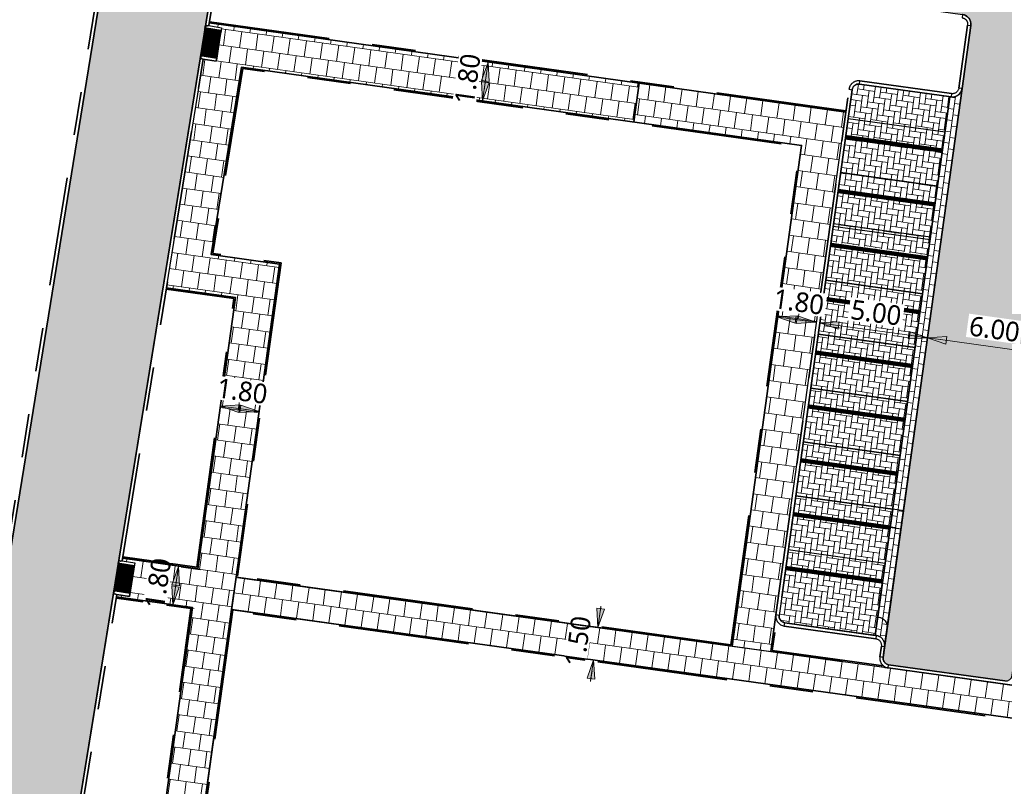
# Model space of a CAD drawing. Header units: metres. Extents: x 253823 to 255319, y 593130 to 593771.
# Tile 24 of 37: x 254003 to 254049, y 593437 to 593473. Entities that reach past the tile are written whole.
import ezdxf

# ---------------------------------------------------------------- set-up
doc = ezdxf.new("R2010")
doc.units = ezdxf.units.M
for name, pattern in [('DASHED2', [0.375, 0.25, -0.125]), ('VH-OPSLUITBAND_60X200', [12, 6, -2, 2, -2]), ('VH-TROTTOIRBAND_130-150', [15, 5, -2, 2, -2, 2, -2]), ('XX-HIDDEN', [4, 2, -2])]:
    doc.linetypes.add(name, pattern=pattern)
doc.layers.add('HULPLIJN ARCERING', color=6, linetype='Continuous', plot=False)
for name, color, linetype, lineweight in [('N-WE-VH-GOOT_BSS-G', 170, 'Continuous', 35), ('N-WE-VH-KANTOPSLUITING_OPSLUITBAND_60X200-G', 150, 'VH-OPSLUITBAND_60X200', 35), ('N-WE-VH-KANTOPSLUITING_TROTTOIRBAND_130 150-G', 210, 'VH-TROTTOIRBAND_130-150', 35), ('N-WE-VH-KANTOPSLUITING_TROTTOIRBAND_130 150_BOCHT_450-G', 210, 'VH-TROTTOIRBAND_130-150', 25), ('N-WE-VH-KANTOPSLUITING_TROTTOIRBAND_130 150X250-S', 210, 'Continuous', 25), ('N-WE-VH-KANTVERHARDING-G', 2, 'Continuous', 35), ('N-WE-VH-MATERIAALGRENS-G', 7, 'XX-HIDDEN', 18), ('N-WE-VH-VERHARDING_BETONSTRAATSTEEN-MOLGOOT-GRIJS-A', 252, 'Continuous', 18), ('N-WE-VH-VERHARDING_TEGEL-45MM DIK-A', 252, 'Continuous', 18), ('N-WE-VW-SCHEIDINGSLIJN_PARKEERVAK_GRIJS BSS KF-G', 253, 'DASHED2', 35), ('N01-WE-VH-VERHARDING_BETONSTRAATSTEEN-TILROOD-KEPER-A', 252, 'Continuous', 18), ('X-XX-AL-M', 7, 'Continuous', 18)]:
    doc.layers.add(name, color=color, linetype=linetype, lineweight=lineweight)
for name, color, linetype, lineweight, true_color in [('N-WE-VH-VERHARDING_BETONSTRAATSTEEN_KF_GRIJS-A', 7, 'Continuous', 5, 0xffffff), ('N01-WE-VH-VERHARDING_BETONSTRAATSTEEN-ROODZWART NUANCE-KEPER-A', 7, 'Continuous', 18, 0xc63527), ('N01-WE-VH-VERHARDING_BSS-ROODZWART NUANCE PVAK-ELLEBOOG-A', 7, 'Continuous', 18, 0xc63527)]:
    doc.layers.add(name, color=color, linetype=linetype, lineweight=lineweight, true_color=true_color)
doc.styles.add('Roelofs', font='segoeui.ttf', dxfattribs={"height": 1.8})
doc.dimstyles.new('Roelofs Standaard', dxfattribs={"dimtxt": 1.8, "dimasz": 1, "dimexe": 2, "dimexo": 2, "dimgap": 0.7, "dimtad": 1, "dimlfac": -1, "dimzin": 0, "dimdsep": 46, "dimtxsty": 'Roelofs', "dimblk": 'Pijl', "dimcen": 0, "dimdle": 2, "dimclrd": 256, "dimclre": 253, "dimclrt": 256, "dimazin": 0, "dimtfac": 1, "dimtofl": 0, "dimtmove": 0, "dimatfit": 3, "dimldrblk": 'Pijl', "dimfxl": 1, "dimtolj": 1, "dimtzin": 0, "dimlwd": 18, "dimlwe": 18, "dimarcsym": 0})
pattern_1 = [(306.99, (0, 0), (0.3676092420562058, -0.05172953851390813), [0.7875, -0.2625]), (216.9900000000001, (0.4193387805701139, 0.3158797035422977), (0.3676092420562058, -0.05172953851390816), [0.7874999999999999, -0.2625])]
pattern_2 = [(352.033667, (-0.1175095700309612, -0.8460764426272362), (0.2963469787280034, 0.2235866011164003), [0.7874999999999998, -0.2624999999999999]), (262.0336670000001, (-0.04474919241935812, -0.3261428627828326), (0.2963469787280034, 0.2235866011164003), [0.7874999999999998, -0.2624999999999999])]
pattern_3 = [(172.0891847, (254138.9392393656, 593395.7433214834), (-0.2961301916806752, -0.2238736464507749), [0.2625, -0.2625]), (262.0891847, (254138.9392393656, 593395.7433214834), (0.2600019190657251, -0.03612827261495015), [])]

# ---------------------------------------------------------------- blocks, each defined once
blk = doc.blocks.new('BSS 8cm Grijs')
at = {"layer": 'N-WE-VH-VERHARDING_BETONSTRAATSTEEN_KF_GRIJS-A', "true_color": 0xbfbfbf}
h = blk.add_hatch(color=9, dxfattribs=at)
h.dxf.hatch_style = 1
h.paths.add_polyline_path([(-0.105, 0), (0.105, 0), (0.105, 0.1049999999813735), (-0.105, 0.1049999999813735)])
at = {"layer": 'N-WE-VH-VERHARDING_BETONSTRAATSTEEN_KF_GRIJS-A', "flags": 128}
blk.add_lwpolyline([(-0.105, 0), (0.105, 0), (0.105, 0.1049999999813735), (-0.105, 0.1049999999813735)], close=True, dxfattribs=at)
blk = doc.blocks.new('SVH-INRITPERRONBAND_130 150X250_LINKS')
at = {"flags": 128}
blk.add_lwpolyline([(0, 75.00001004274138), (0, 0), (-50.00000006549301, 0, 0.9999999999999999), (-100.000000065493, 0), (-150, 0), (-750, 0), (-750, 150), (-75.00000006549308, 150, -0.4142136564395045)], format="xyb", close=True, dxfattribs=at)
blk.add_lwpolyline([(-750, 130), (-75.00000006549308, 130, -0.4142136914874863), (-20.00000006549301, 75.00001004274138), (-20.00000006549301, 0)], format="xyb", dxfattribs=at)
blk.add_lwpolyline([(-75.00000006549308, 150), (0, 150), (0, 75.00001004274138)], dxfattribs=at)
blk = doc.blocks.new('SVH-INRITPERRONBAND_130 150X250_RECHTS')
at = {"flags": 128}
blk.add_lwpolyline([(-750, -130), (-75.00000006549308, -130, 0.4142136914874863), (-20.00000006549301, -75.00001004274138), (-20.00000006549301, 0)], format="xyb", dxfattribs=at)
blk.add_lwpolyline([(0, -75.00001004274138), (0, 0), (-50.00000006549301, 0, -0.9999999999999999), (-100.000000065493, 0), (-150, 0), (-750, 0), (-750, -150), (-75.00000006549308, -150, 0.4142136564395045)], format="xyb", close=True, dxfattribs=at)
blk.add_lwpolyline([(-75.00000006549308, -150), (0, -150), (0, -75.00001004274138)], dxfattribs=at)
blk = doc.blocks.new('Inritconstructie voetpad')
at = {"layer": 'N-WE-VH-MATERIAALGRENS-G', "flags": 128}
for points in [[(0.6299985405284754, 0.7499995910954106), (-0.6301705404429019, 0.7499987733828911)], [(0.6300000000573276, -4.089031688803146e-07), (-0.6301690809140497, -1.226615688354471e-06)]]:
    blk.add_lwpolyline(points, dxfattribs=at)
at = {"layer": 'N-WE-VH-KANTOPSLUITING_TROTTOIRBAND_130 150X250-S', "rotation": 270.0001114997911}
for name, p, xscale, yscale, zscale in [('SVH-INRITPERRONBAND_130 150X250_LINKS', (-0.7800000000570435, -1.518521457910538e-06), 0.0009999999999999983, 0.0009999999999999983, 0.0009999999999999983), ('SVH-INRITPERRONBAND_130 150X250_RECHTS', (0.7800000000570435, -1.169973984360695e-07), 0.0009999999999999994, 0.0009999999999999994, 0.0009999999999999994)]:
    blk.add_blockref(name, p, dxfattribs=dict(at, xscale=xscale, yscale=yscale, zscale=zscale))
at = {"layer": 'N-WE-VH-VERHARDING_BETONSTRAATSTEEN_KF_GRIJS-A', "xscale": -1, "rotation": 0.0001115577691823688}
for p in [(-0.5250000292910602, 0.6449987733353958), (-0.4200010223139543, 0.5374991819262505), (-0.4200008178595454, 0.4299989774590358), (-0.315000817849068, 0.4299993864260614), (-0.3150000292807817, 0.6449993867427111), (-0.2100010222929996, 0.537499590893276), (-0.1050008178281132, 0.4299997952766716), (-0.105000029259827, 0.6449997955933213), (-1.022272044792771e-06, 0.5374999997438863), (0.1049991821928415, 0.4300002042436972), (0.1049999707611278, 0.6450002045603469), (0.20999897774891, 0.5375004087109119), (0.3149991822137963, 0.4299989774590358), (0.3149999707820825, 0.6449989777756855), (0.4199989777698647, 0.5374991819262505), (0.4199991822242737, 0.4299991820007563), (0.5249999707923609, 0.6449993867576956), (-0.5250000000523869, -1.022242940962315e-06), (-0.4200006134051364, 0.3224991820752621), (-0.4200004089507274, 0.2149989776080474), (-0.4200002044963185, 0.1074991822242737), (-0.3150004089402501, 0.214999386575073), (-0.3150000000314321, -6.132759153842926e-07), (-0.2100006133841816, 0.3224995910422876), (-0.2100002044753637, 0.1074995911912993), (-0.1050004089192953, 0.2149997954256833), (-0.1050000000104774, -2.044253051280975e-07), (-6.133632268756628e-07, 0.3224999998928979), (-2.044544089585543e-07, 0.1075000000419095), (0.1049995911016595, 0.2150002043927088), (0.1050000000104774, 2.045417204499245e-07), (0.2099993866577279, 0.3225004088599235), (0.2099997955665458, 0.1075004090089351), (0.3149995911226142, 0.2149989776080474), (0.3150000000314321, -1.022242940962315e-06), (0.4199993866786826, 0.3224991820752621), (0.4199995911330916, 0.2149991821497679), (0.4199997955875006, 0.1074991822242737), (0.5250000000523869, -6.132759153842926e-07)]:
    blk.add_blockref('BSS 8cm Grijs', p, dxfattribs=at)
at = {"layer": 'N-WE-VH-VERHARDING_BETONSTRAATSTEEN_KF_GRIJS-A', "rotation": 270.0001115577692}
for p in [(-0.6298644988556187, 0.5349987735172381), (0.5251355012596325, 0.5349993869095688), (-0.6298640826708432, 0.319998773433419), (-0.6298636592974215, 0.1049987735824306), (0.525135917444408, 0.3199993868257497), (0.5251363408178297, 0.1049993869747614)]:
    blk.add_blockref('BSS 8cm Grijs', p, dxfattribs=at)
blk = doc.blocks.new('Trottoirband 130-150 bocht straal 45cm')
at = {"layer": 'N-WE-VH-KANTOPSLUITING_TROTTOIRBAND_130 150_BOCHT_450-G', "flags": 128}
blk.add_lwpolyline([(0, -0.1499999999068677), (0, 0, 0.414213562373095), (-0.4500000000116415, -0.4499999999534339), (-0.2999999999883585, -0.4499999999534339, -0.414213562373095)], format="xyb", close=True, dxfattribs=at)
blk = doc.blocks.new('Pijl')
h = blk.add_hatch(color=256)
h.paths.add_polyline_path([(2.220446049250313e-16, 0), (-1.75, 0.352142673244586), (-1.749922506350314, 1.310063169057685e-14)])
h.paths.add_polyline_path([(-1.749922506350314, 1.310063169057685e-14), (-1.749845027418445, -0.3520757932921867), (0, 0)])
for p, q in [((-1.901878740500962, 1.4210854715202e-14), (0, 0)), ((0, 0), (-1.75, 0.352142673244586)), ((-1.75, 0.352142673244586), (-1.749845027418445, -0.3520757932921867)), ((0, 0), (-1.749845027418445, -0.3520757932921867))]:
    blk.add_line(p, q)
blk = doc.blocks.new('*D121')
at = {"layer": 'X-XX-AL-M', "color": 253, "lineweight": 18, "transparency": 16777216}
for p, q in [((254010.6972274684, 593447.4719405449), (254011.5588684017, 593447.3422089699)), ((254010.4292164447, 593445.6918860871), (254011.290857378, 593445.562154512))]:
    blk.add_line(p, q, dxfattribs=at)
at = {"layer": 'X-XX-AL-M', "lineweight": 18, "transparency": 16777216}
blk.add_line((254010.3764455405, 593446.2054670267), (254010.4955712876, 593446.9966670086), dxfattribs=at)
at = {"layer": 'X-XX-AL-M', "lineweight": 18, "transparency": 16777216, "xscale": 0.5, "yscale": 0.5, "zscale": 0.5}
for p, rotation in [((254010.5700139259, 593447.4910942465), 81.4376677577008), ((254010.3020029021, 593445.7110397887), 261.4376677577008)]:
    blk.add_blockref('Pijl', p, dxfattribs=dict(at, rotation=rotation))
at = {"layer": 'X-XX-AL-M', "transparency": 16777216, "insert": (254009.6272371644, 593446.7228383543), "char_height": 0.9, "attachment_point": 5, "rotation": 81.4376677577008, "style": 'Roelofs', "bg_fill": 3, "box_fill_scale": 1.1, "bg_fill_color": 256, "bg_fill_true_color": 13158600, "bg_fill_transparency": 0}
blk.add_mtext('\\A1;1.80', dxfattribs=at)
at = {"layer": 'Defpoints', "color": 0, "transparency": 16777216}
for p in [(254009.7083729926, 593447.6208258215), (254010.5700139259, 593447.4910942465), (254009.4403619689, 593445.8407713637)]:
    blk.add_point(p, dxfattribs=at)
blk = doc.blocks.new('*D122')
at = {"layer": 'X-XX-AL-M', "lineweight": 18, "transparency": 16777216}
for p, q in [((254029.9329952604, 593445.1826323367), (254030.0017798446, 593445.677878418)), ((254029.589076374, 593442.7064309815), (254029.5202917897, 593442.2111849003))]:
    blk.add_line(p, q, dxfattribs=at)
at = {"layer": 'X-XX-AL-M', "lineweight": 18, "transparency": 16777216, "xscale": 0.5, "yscale": 0.5, "zscale": 0.5}
for p, rotation in [((254029.8642106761, 593444.6873862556), 262.0927911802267), ((254029.6578609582, 593443.2016770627), 82.09279118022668)]:
    blk.add_blockref('Pijl', p, dxfattribs=dict(at, rotation=rotation))
at = {"layer": 'X-XX-AL-M', "transparency": 16777216, "insert": (254028.9509251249, 593444.0570476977), "char_height": 0.9, "attachment_point": 5, "rotation": 82.09279118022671, "style": 'Roelofs', "bg_fill": 3, "box_fill_scale": 1.1, "bg_fill_color": 256, "bg_fill_true_color": 13158600, "bg_fill_transparency": 0}
blk.add_mtext('\\A1;1.50', dxfattribs=at)
at = {"layer": 'Defpoints', "color": 0, "transparency": 16777216}
for p in [(254029.8642106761, 593444.6873862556), (254029.8642106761, 593444.6873862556), (254029.6578609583, 593443.2016770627)]:
    blk.add_point(p, dxfattribs=at)
blk = doc.blocks.new('*D124')
at = {"layer": 'X-XX-AL-M', "lineweight": 18, "transparency": 16777216}
blk.add_line((254013.7824929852, 593454.6911093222), (254012.9900990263, 593454.8011630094), dxfattribs=at)
at = {"layer": 'X-XX-AL-M', "lineweight": 18, "transparency": 16777216, "xscale": 0.5, "yscale": 0.5, "zscale": 0.5}
for p, rotation in [((254012.4948528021, 593454.8699465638), 172.0929103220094), ((254014.2777392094, 593454.6223257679), 352.0929103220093)]:
    blk.add_blockref('Pijl', p, dxfattribs=dict(at, rotation=rotation))
at = {"layer": 'X-XX-AL-M', "transparency": 16777216, "insert": (254013.4988103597, 593455.5562470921), "char_height": 0.9, "attachment_point": 5, "rotation": 352.09291032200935, "style": 'Roelofs', "bg_fill": 3, "box_fill_scale": 1.1, "bg_fill_color": 256, "bg_fill_true_color": 13158600, "bg_fill_transparency": 0}
blk.add_mtext('\\A1;1.80', dxfattribs=at)
at = {"layer": 'Defpoints', "color": 0, "transparency": 16777216}
for p in [(254012.4948528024, 593454.869946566), (254012.4948528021, 593454.8699465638), (254014.2777392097, 593454.6223257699)]:
    blk.add_point(p, dxfattribs=at)
blk = doc.blocks.new('*D126')
at = {"layer": 'Defpoints', "color": 0, "transparency": 16777216}
for p in [(254045.0189578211, 593458.0086563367), (254050.9611586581, 593457.1834096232), (254050.9611586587, 593457.1834096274)]:
    blk.add_point(p, dxfattribs=at)
at = {"layer": 'X-XX-AL-M', "lineweight": 18, "transparency": 16777216}
blk.add_line((254045.5142046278, 593457.9398769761), (254050.4659118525, 593457.2521889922), dxfattribs=at)
at = {"layer": 'X-XX-AL-M', "lineweight": 18, "transparency": 16777216, "xscale": 0.5, "yscale": 0.5, "zscale": 0.5}
for p, rotation in [((254045.0189578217, 593458.0086563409), 172.0933950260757), ((254050.9611586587, 593457.1834096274), 352.0933950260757)]:
    blk.add_blockref('Pijl', p, dxfattribs=dict(at, rotation=rotation))
at = {"layer": 'X-XX-AL-M', "transparency": 16777216, "insert": (254048.1022204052, 593458.4036582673), "char_height": 0.9, "attachment_point": 5, "rotation": 352.09339502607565, "style": 'Roelofs', "bg_fill": 3, "box_fill_scale": 1.1, "bg_fill_color": 256, "bg_fill_true_color": 13158600, "bg_fill_transparency": 0}
blk.add_mtext('\\A1;6.00', dxfattribs=at)
blk = doc.blocks.new('*D130')
at = {"layer": 'X-XX-AL-M', "lineweight": 18, "transparency": 16777216}
blk.add_line((254024.7367146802, 593470.1908869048), (254024.6258444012, 593469.3986365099), dxfattribs=at)
at = {"layer": 'X-XX-AL-M', "lineweight": 18, "transparency": 16777216, "xscale": 0.5, "yscale": 0.5, "zscale": 0.5}
for p, rotation in [((254024.806011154, 593470.6860616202), 82.03356562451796), ((254024.5565479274, 593468.9034617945), 262.033565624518)]:
    blk.add_blockref('Pijl', p, dxfattribs=dict(at, rotation=rotation))
at = {"layer": 'X-XX-AL-M', "transparency": 16777216, "insert": (254023.8712855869, 593469.9081150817), "char_height": 0.9, "attachment_point": 5, "rotation": 82.03356562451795, "style": 'Roelofs', "bg_fill": 3, "box_fill_scale": 1.1, "bg_fill_color": 256, "bg_fill_true_color": 13158600, "bg_fill_transparency": 0}
blk.add_mtext('\\A1;1.80', dxfattribs=at)
at = {"layer": 'Defpoints', "color": 0, "transparency": 16777216}
for p in [(254024.806011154, 593470.6860616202), (254024.5565479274, 593468.9034617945), (254024.5565479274, 593468.9034617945)]:
    blk.add_point(p, dxfattribs=at)
blk = doc.blocks.new('*D131')
at = {"layer": 'Defpoints', "color": 0, "transparency": 16777216}
for p in [(254040.0665150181, 593458.6966318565), (254045.0189651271, 593458.0086553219), (254045.0189651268, 593458.00865532)]:
    blk.add_point(p, dxfattribs=at)
at = {"layer": 'X-XX-AL-M', "lineweight": 18, "transparency": 16777216}
blk.add_line((254040.5617592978, 593458.6278343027), (254044.5237208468, 593458.0774528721), dxfattribs=at)
at = {"layer": 'X-XX-AL-M', "lineweight": 18, "transparency": 16777216, "xscale": 0.5, "yscale": 0.5, "zscale": 0.5}
for p, rotation in [((254040.0665150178, 593458.6966318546), 172.0912909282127), ((254045.0189651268, 593458.00865532), 352.0912909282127)]:
    blk.add_blockref('Pijl', p, dxfattribs=dict(at, rotation=rotation))
at = {"layer": 'X-XX-AL-M', "transparency": 16777216, "insert": (254042.654931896, 593459.1602647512), "char_height": 0.9, "attachment_point": 5, "rotation": 352.0912909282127, "style": 'Roelofs', "bg_fill": 3, "box_fill_scale": 1.1, "bg_fill_color": 256, "bg_fill_true_color": 13158600, "bg_fill_transparency": 0}
blk.add_mtext('\\A1;5.00', dxfattribs=at)
blk = doc.blocks.new('*D133')
at = {"layer": 'X-XX-AL-M', "lineweight": 18, "transparency": 16777216}
blk.add_line((254039.3823131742, 593458.7916285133), (254038.5898395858, 593458.9016938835), dxfattribs=at)
at = {"layer": 'X-XX-AL-M', "lineweight": 18, "transparency": 16777216, "xscale": 0.5, "yscale": 0.5, "zscale": 0.5}
for p, rotation in [((254038.0945934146, 593458.9704778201), 172.0928660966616), ((254039.8775593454, 593458.7228445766), 352.0928660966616)]:
    blk.add_blockref('Pijl', p, dxfattribs=dict(at, rotation=rotation))
at = {"layer": 'X-XX-AL-M', "transparency": 16777216, "insert": (254039.0985913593, 593459.6567720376), "char_height": 0.9, "attachment_point": 5, "rotation": 352.0928660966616, "style": 'Roelofs', "bg_fill": 3, "box_fill_scale": 1.1, "bg_fill_color": 256, "bg_fill_true_color": 13158600, "bg_fill_transparency": 0}
blk.add_mtext('\\A1;1.80', dxfattribs=at)
at = {"layer": 'Defpoints', "color": 0, "transparency": 16777216}
for p in [(254038.0945934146, 593458.9704778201), (254038.0945934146, 593458.9704778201), (254039.8775593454, 593458.7228445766)]:
    blk.add_point(p, dxfattribs=at)

msp = doc.modelspace()

# ---------------------------------------------------------------- hatches: boundary and pattern name
at = {"layer": 'N-WE-VH-VERHARDING_BETONSTRAATSTEEN-MOLGOOT-GRIJS-A'}
h = msp.add_hatch(dxfattribs=at)
h.set_pattern_fill('AVH-BSS_KEIFORMAAT_HALFST-SO', color=256, scale=5, angle=172.0891847, pattern_type=2)
h.set_pattern_definition(pattern_3)
edge = h.paths.add_edge_path()
edge.add_line((254043.7969138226, 593449.2134019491), (254043.3016720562, 593449.2822175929))
edge.add_line((254043.3016720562, 593449.2822175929), (254046.054302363, 593469.0918876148))
edge.add_line((254046.054302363, 593469.0918876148), (254046.103820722, 593469.0850068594))
edge.add_arc((254046.1657556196, 593469.5307303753), 0.4500059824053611, 262.0891985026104, 352.0876751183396)
edge.add_line((254046.6114774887, 593469.4687836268), (254043.7969138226, 593449.2134019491))
h = msp.add_hatch(dxfattribs=at)
h.set_pattern_fill('AVH-BSS_KEIFORMAAT_HALFST-SO', color=256, scale=5, angle=172.0891847, pattern_type=2)
h.set_pattern_definition(pattern_3)
edge = h.paths.add_edge_path()
edge.add_line((254043.7969138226, 593449.2134019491), (254043.3016720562, 593449.2822175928))
edge.add_line((254043.3016720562, 593449.2822175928), (254042.9575932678, 593446.8060088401))
edge.add_line((254042.9575932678, 593446.8060088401), (254042.6135144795, 593444.3298000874))
edge.add_line((254042.6135144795, 593444.3298000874), (254042.6630385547, 593444.3229185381))
edge.add_arc((254042.6011044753, 593443.8772009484), 0.4499999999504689, -7.910815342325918, 82.08919784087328, ccw=False)
edge.add_line((254043.0468220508, 593443.8152667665), (254043.7969138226, 593449.2134019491))
at = {"layer": 'N-WE-VH-VERHARDING_TEGEL-45MM DIK-A'}
h = msp.add_hatch(dxfattribs=at)
h.set_pattern_fill('AVH-TEGEL_300X300_HALFST-SO', color=149, scale=5, angle=262.033667, pattern_type=2)
h.set_pattern_definition([(262.033667, (254036.1497056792, 593444.6768087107), (0.267437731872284, -0.7947339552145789), [0.7499999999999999, -0.7499999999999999]), (352.033667, (254036.1497056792, 593444.6768087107), (0.1039433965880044, 0.7427622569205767), [])])
h.paths.add_polyline_path([(254013.2189820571, 593446.9992029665), (254015.2189800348, 593461.3993231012), (254012.0734801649, 593461.8361939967), (254013.4719942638, 593470.4546231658), (254031.5076030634, 593467.930689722), (254031.7570628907, 593469.713225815), (254011.9773227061, 593472.4813327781), (254011.9575429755, 593472.3594389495), (254012.5497963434, 593472.2633351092), (254012.5257703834, 593472.1152717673), (254012.4921338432, 593471.9079818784), (254012.4584974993, 593471.7006931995), (254012.4248611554, 593471.4934045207), (254012.3912248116, 593471.2861158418), (254012.3575868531, 593471.078827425), (254012.3239505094, 593470.8715387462), (254012.2999247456, 593470.7234766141), (254011.7076713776, 593470.8195804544), (254010.0017371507, 593460.3066555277), (254013.1884728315, 593459.8640574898), (254011.4567304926, 593447.3953960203), (254008.0018077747, 593447.8752421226), (254007.9819238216, 593447.7527044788), (254008.5573037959, 593447.6593386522), (254008.3096119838, 593446.1191264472), (254007.7374767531, 593446.2119657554), (254007.7188639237, 593446.0972615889), (254008.4861354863, 593445.9906970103), (254011.2091096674, 593445.6125094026), (254007.8974108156, 593421.7680546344), (254009.6798704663, 593421.5173611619), (254013.0126309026, 593445.5134607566)])
h = msp.add_hatch(dxfattribs=at)
h.set_pattern_fill('AVH-TEGEL_300X300_HALFST-SO', color=149, scale=5, angle=262.033667, pattern_type=2)
h.set_pattern_definition([(262.033667, (254052.3084804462, 593466.877682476), (0.267437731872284, -0.7947339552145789), [0.7499999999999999, -0.7499999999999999]), (352.033667, (254052.3084804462, 593466.877682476), (0.1039433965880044, 0.7427622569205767), [])])
h.paths.add_polyline_path([(254041.2610850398, 593468.383170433), (254031.7570628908, 593469.713225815), (254031.5076030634, 593467.930689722), (254039.2307374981, 593466.8499012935), (254036.033631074, 593443.8305299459), (254037.8151499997, 593443.5831504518)])
h = msp.add_hatch(dxfattribs=at)
h.set_pattern_fill('AVH-TEGEL_300X300_HALFST-SO', color=149, scale=5, angle=262.033667, pattern_type=2)
h.set_pattern_definition([(262.033667, (254034.4034482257, 593444.0568987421), (0.267437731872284, -0.7947339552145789), [0.7499999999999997, -0.7499999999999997]), (352.033667, (254034.4034482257, 593444.0568987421), (0.1039433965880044, 0.7427622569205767), [])])
h.paths.add_polyline_path([(254041.5845861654, 593443.0595774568), (254036.1864021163, 593443.8093169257), (254034.4034482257, 593444.0568987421), (254013.2189759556, 593446.9991590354), (254013.0127025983, 593445.51397697), (254080.3022003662, 593436.1682955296), (254080.4636264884, 593437.6595791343), (254046.9334547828, 593442.3168266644)])
at = {"layer": 'N01-WE-VH-VERHARDING_BETONSTRAATSTEEN-ROODZWART NUANCE-KEPER-A'}
h = msp.add_hatch(dxfattribs=at)
h.set_pattern_fill('AVH-BSS_KEIFORMAAT_KEPER-SO', color=256, scale=5, angle=306.99, pattern_type=2)
h.set_pattern_definition(pattern_1)
edge = h.paths.add_edge_path()
edge.add_line((254075.5605133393, 593474.8824305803), (254061.5894677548, 593476.8375622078))
edge.add_line((254061.5894677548, 593476.8375622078), (254048.3187821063, 593478.6946842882))
edge.add_line((254048.3187821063, 593478.6946842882), (254046.7080147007, 593478.920097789))
edge.add_line((254046.7080147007, 593478.920097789), (254039.1893006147, 593479.9722792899))
edge.add_line((254039.1893006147, 593479.9722792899), (254038.3993307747, 593474.327286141))
edge.add_arc((254038.6964356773, 593474.285708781), 0.299999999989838, 172.0336667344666, 262.0336667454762)
edge.add_line((254038.6548583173, 593473.9886038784), (254046.630428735, 593472.8720491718))
edge.add_arc((254046.5680626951, 593472.426391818), 0.4499999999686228, -7.854940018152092, 82.033666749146, ccw=False)
edge.add_line((254047.0138404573, 593472.3648923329), (254046.7289870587, 593470.3148600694))
edge.add_line((254046.7289870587, 593470.3148600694), (254042.978084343, 593443.3203506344))
edge.add_arc((254043.2752320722, 593443.2790804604), 0.3000000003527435, 172.0929023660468, 262.0929022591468)
edge.add_line((254043.2339618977, 593442.9819327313), (254048.5828377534, 593442.2392340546))
edge.add_arc((254048.6241079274, 593442.5363817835), 0.3000000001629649, 262.0929023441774, 352.0929023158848)
edge.add_line((254048.9212556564, 593442.4951116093), (254052.0544036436, 593465.0553358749))
edge.add_line((254052.0544036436, 593465.0553358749), (254052.3035471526, 593466.8380101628))
edge.add_line((254052.3035471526, 593466.8380101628), (254052.3298795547, 593467.0261771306))
edge.add_arc((254057.2816279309, 593466.3332211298), 5.000000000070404, 82.05634307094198, 172.033666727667, ccw=False)
edge.add_line((254057.9726240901, 593471.2852433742), (254074.7566631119, 593468.9364126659))
edge.add_line((254074.7566631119, 593468.9364126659), (254075.5605133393, 593474.8824305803))
at = {"layer": 'N01-WE-VH-VERHARDING_BETONSTRAATSTEEN-TILROOD-KEPER-A'}
h = msp.add_hatch(dxfattribs=at)
h.set_pattern_fill('AVH-BSS_KEIFORMAAT_KEPER-SO', color=251, scale=5, angle=306.99, pattern_type=2)
h.set_pattern_definition(pattern_1)
edge = h.paths.add_edge_path()
edge.add_line((254017.7075264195, 593508.7305469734), (254012.7365829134, 593509.3126488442))
edge.add_line((254012.7365829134, 593509.3126488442), (253999.217989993, 593426.0034530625))
edge.add_line((253999.217989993, 593426.0034530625), (254000.6312909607, 593425.7741165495))
edge.add_line((254000.6312909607, 593425.7741165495), (253999.6695989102, 593418.9363705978))
edge.add_line((253999.6695989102, 593418.9363705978), (254008.1163159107, 593417.7483907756))
edge.add_arc((254008.8126856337, 593422.6996602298), 4.999999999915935, 170.7829467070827, 261.99416526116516, ccw=False)
edge.add_line((254003.8772424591, 593423.5005351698), (254006.8069952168, 593441.5553244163))
edge.add_line((254006.8069952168, 593441.5553244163), (254017.7075264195, 593508.7305469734))
at = {"layer": 'N01-WE-VH-VERHARDING_BSS-ROODZWART NUANCE PVAK-ELLEBOOG-A'}
h = msp.add_hatch(dxfattribs=at)
h.set_pattern_fill('AVH-BSS_KEIFORMAAT_KEPER-SO', color=256, scale=5, angle=352.033667, pattern_type=2)
h.set_pattern_definition(pattern_2)
edge = h.paths.add_edge_path()
edge.add_line((254046.054302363, 593469.0918876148), (254041.8942655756, 593469.6699398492))
edge.add_arc((254041.8529761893, 593469.3727947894), 0.2999999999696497, 82.0891978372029, 172.1432737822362)
edge.add_line((254041.5557922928, 593469.4138037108), (254041.2530424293, 593467.2350203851))
edge.add_line((254041.2530424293, 593467.2350203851), (254045.7102235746, 593466.6156788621))
edge.add_line((254045.7102235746, 593466.6156788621), (254046.054302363, 593469.0918876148))
h = msp.add_hatch(dxfattribs=at)
h.set_pattern_fill('AVH-BSS_KEIFORMAAT_KEPER-SO', color=256, scale=5, angle=352.033667, pattern_type=2)
h.set_pattern_definition(pattern_2)
h.paths.add_polyline_path([(254045.7102235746, 593466.6156788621), (254041.2530424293, 593467.2350203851), (254040.9089642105, 593464.7588115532), (254045.3661447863, 593464.1394701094)])
h = msp.add_hatch(dxfattribs=at)
h.set_pattern_fill('AVH-BSS_KEIFORMAAT_KEPER-SO', color=256, scale=5, angle=352.033667, pattern_type=2)
h.set_pattern_definition(pattern_2)
h.paths.add_polyline_path([(254045.3661447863, 593464.1394701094), (254040.9089642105, 593464.7588115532), (254040.58416279, 593462.421330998), (254045.0413828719, 593461.8022778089)])
h = msp.add_hatch(dxfattribs=at)
h.set_pattern_fill('AVH-BSS_KEIFORMAAT_KEPER-SO', color=256, scale=5, angle=352.033667, pattern_type=2)
h.set_pattern_definition([(352.033667, (1.602884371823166, 11.53496732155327), (0.2963469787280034, 0.2235866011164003), [0.7874999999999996, -0.2624999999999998]), (262.0336670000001, (1.675644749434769, 12.05490090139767), (0.2963469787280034, 0.2235866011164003), [0.7874999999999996, -0.2624999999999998])])
h.paths.add_polyline_path([(254045.0220659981, 593461.6632613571), (254040.5648888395, 593462.2826023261), (254040.2208106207, 593459.8063934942), (254044.6779872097, 593459.1870526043)], flags=17)
h = msp.add_hatch(dxfattribs=at)
h.set_pattern_fill('AVH-BSS_KEIFORMAAT_KEPER-SO', color=256, scale=5, angle=352.033667, pattern_type=2)
h.set_pattern_definition([(352.033667, (1.258805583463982, 9.058758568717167), (0.2963469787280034, 0.2235866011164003), [0.7874999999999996, -0.2624999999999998]), (262.0336670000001, (1.331565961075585, 9.57869214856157), (0.2963469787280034, 0.2235866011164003), [0.7874999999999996, -0.2624999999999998])])
h.paths.add_polyline_path([(254044.6779872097, 593459.1870526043), (254040.2208100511, 593459.8063935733), (254039.8767318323, 593457.3301847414), (254044.3339084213, 593456.7108438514)], flags=17)
h = msp.add_hatch(dxfattribs=at)
h.set_pattern_fill('AVH-BSS_KEIFORMAAT_KEPER-SO', color=256, scale=5, angle=352.033667, pattern_type=2)
h.set_pattern_definition([(352.033667, (0.9147267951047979, 6.582549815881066), (0.2963469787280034, 0.2235866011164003), [0.7874999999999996, -0.2624999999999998]), (262.0336670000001, (0.987487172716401, 7.10248339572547), (0.2963469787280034, 0.2235866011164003), [0.7874999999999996, -0.2624999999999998])])
h.paths.add_polyline_path([(254044.3339084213, 593456.7108438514), (254039.8767312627, 593457.3301848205), (254039.5326530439, 593454.8539759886), (254043.9898296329, 593454.2346350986)], flags=17)
h = msp.add_hatch(dxfattribs=at)
h.set_pattern_fill('AVH-BSS_KEIFORMAAT_KEPER-SO', color=256, scale=5, angle=352.033667, pattern_type=2)
h.set_pattern_definition([(352.033667, (0.5706480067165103, 4.106341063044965), (0.2963469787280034, 0.2235866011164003), [0.7874999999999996, -0.2624999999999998]), (262.0336670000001, (0.6434083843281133, 4.626274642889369), (0.2963469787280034, 0.2235866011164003), [0.7874999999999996, -0.2624999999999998])])
h.paths.add_polyline_path([(254043.9898296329, 593454.2346350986), (254039.5326524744, 593454.8539760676), (254039.1885742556, 593452.3777672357), (254043.6457508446, 593451.7584263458)], flags=17)
h = msp.add_hatch(dxfattribs=at)
h.set_pattern_fill('AVH-BSS_KEIFORMAAT_KEPER-SO', color=256, scale=5, angle=352.033667, pattern_type=2)
h.set_pattern_definition([(352.033667, (0.2265692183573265, 1.630132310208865), (0.2963469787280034, 0.2235866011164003), [0.7874999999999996, -0.2624999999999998]), (262.0336670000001, (0.2993295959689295, 2.150065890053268), (0.2963469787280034, 0.2235866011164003), [0.7874999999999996, -0.2624999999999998])])
h.paths.add_polyline_path([(254043.6457508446, 593451.7584263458), (254039.188573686, 593452.3777673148), (254038.8444954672, 593449.9015584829), (254043.3016720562, 593449.2822175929)], flags=17)
h = msp.add_hatch(dxfattribs=at)
h.set_pattern_fill('AVH-BSS_KEIFORMAAT_KEPER-SO', color=256, scale=5, angle=352.033667, pattern_type=2)
h.set_pattern_definition(pattern_2)
h.paths.add_polyline_path([(254043.3016720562, 593449.2822175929), (254038.8444948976, 593449.901558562), (254038.5004166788, 593447.4253497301), (254042.9575932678, 593446.8060088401)])
h = msp.add_hatch(dxfattribs=at)
h.set_pattern_fill('AVH-BSS_KEIFORMAAT_KEPER-SO', color=256, scale=5, angle=352.033667, pattern_type=2)
h.set_pattern_definition(pattern_2)
edge = h.paths.add_edge_path()
edge.add_line((254042.6135144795, 593444.3298000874), (254042.9575932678, 593446.8060088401))
edge.add_line((254042.9575932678, 593446.8060088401), (254038.5004166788, 593447.4253497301))
edge.add_line((254038.5004166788, 593447.4253497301), (254038.197625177, 593445.2462667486))
edge.add_arc((254038.4947510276, 593445.2049800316), 0.2999806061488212, 172.0891978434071, 262.0873219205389)
edge.add_line((254038.4534545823, 593444.907855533), (254042.6135144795, 593444.3298000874))

# ---------------------------------------------------------------- linework, layer by layer
at = {"layer": 'HULPLIJN ARCERING', "flags": 128}
for points in [[(254017.7075264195, 593508.7305469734), (254012.7365829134, 593509.3126488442), (253999.217989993, 593426.0034530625), (254000.6312909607, 593425.7741165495), (253999.6695989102, 593418.9363705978), (254008.1163159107, 593417.7483907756, -0.4204188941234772), (254003.8772424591, 593423.5005351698), (254006.8069952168, 593441.5553244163)], [(254075.5605133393, 593474.8824305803), (254061.5894677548, 593476.8375622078), (254048.3187821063, 593478.6946842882), (254046.7080147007, 593478.920097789), (254039.1893006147, 593479.9722792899), (254038.3993307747, 593474.327286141, 0.4142135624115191), (254038.6548583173, 593473.9886038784), (254046.630428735, 593472.8720491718, -0.4136442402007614), (254047.0138404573, 593472.3648923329), (254046.7289870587, 593470.3148600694), (254042.978084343, 593443.3203506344, 0.4142135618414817), (254043.2339618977, 593442.9819327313), (254048.5828377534, 593442.2392340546, 0.4142135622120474), (254048.9212556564, 593442.4951116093), (254052.0544036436, 593465.0553358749), (254052.3035471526, 593466.8380101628), (254052.3298795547, 593467.0261771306, -0.4140976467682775), (254057.9726240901, 593471.2852433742), (254074.7566631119, 593468.9364126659)], [(254046.054302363, 593469.0918876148), (254041.8942655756, 593469.6699398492, 0.4144900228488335), (254041.5557922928, 593469.4138037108), (254041.2530424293, 593467.2350203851), (254045.7102235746, 593466.6156788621)], [(254043.7969138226, 593449.2134019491), (254043.3016720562, 593449.2822175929), (254046.054302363, 593469.0918876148), (254046.103820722, 593469.0850068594, 0.4142057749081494), (254046.6114774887, 593469.4687836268)], [(254043.9144233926, 593450.0594783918), (254043.4191816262, 593450.1282940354), (254043.0751028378, 593447.6520852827), (254042.7310240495, 593445.17587653), (254042.7805481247, 593445.1689949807, -0.4142136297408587), (254043.1643316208, 593444.6613432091)], [(254042.6135144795, 593444.3298000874), (254042.9575932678, 593446.8060088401), (254038.5004166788, 593447.4253497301), (254038.197625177, 593445.2462667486, 0.4142039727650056), (254038.4534545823, 593444.907855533)]]:
    msp.add_lwpolyline(points, format="xyb", close=True, dxfattribs=at)
msp.add_lwpolyline([(254009.6798704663, 593421.5173611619), (254013.0126309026, 593445.5134607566), (254013.2189820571, 593446.9992029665), (254015.2189800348, 593461.3993231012), (254012.0734801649, 593461.8361939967), (254013.4719942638, 593470.4546231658), (254031.5076030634, 593467.930689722), (254031.7570628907, 593469.713225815), (254011.9773227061, 593472.4813327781), (254011.9575429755, 593472.3594389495), (254012.5497963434, 593472.2633351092), (254012.5257703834, 593472.1152717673), (254012.4921338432, 593471.9079818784), (254012.4584974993, 593471.7006931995), (254012.4248611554, 593471.4934045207), (254012.3912248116, 593471.2861158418), (254012.3575868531, 593471.078827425), (254012.3239505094, 593470.8715387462), (254012.2999247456, 593470.7234766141), (254011.7076713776, 593470.8195804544), (254010.0017371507, 593460.3066555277), (254013.1884728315, 593459.8640574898), (254011.4567304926, 593447.3953960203), (254008.0018077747, 593447.8752421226), (254007.9819238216, 593447.7527044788), (254008.5573037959, 593447.6593386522), (254008.3096119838, 593446.1191264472), (254007.7374767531, 593446.2119657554), (254007.7188639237, 593446.0972615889), (254008.4861354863, 593445.9906970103), (254011.2091096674, 593445.6125094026), (254007.8974108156, 593421.7680546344)], dxfattribs=at)
for points in [[(254041.2610850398, 593468.383170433), (254031.7570628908, 593469.713225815), (254031.5076030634, 593467.930689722), (254039.2307374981, 593466.8499012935), (254036.033631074, 593443.8305299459), (254037.8151499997, 593443.5831504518)], [(254045.8277331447, 593467.4617553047), (254041.3705519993, 593468.0810968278), (254041.0264737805, 593465.6048879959), (254045.4836543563, 593464.985546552)], [(254045.4836543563, 593464.985546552), (254041.0264737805, 593465.6048879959), (254040.70167236, 593463.2674074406), (254045.1588924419, 593462.6483542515)], [(254045.1395755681, 593462.5093377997), (254040.6823984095, 593463.1286787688), (254040.3383201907, 593460.6524699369), (254044.7954967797, 593460.0331290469)], [(254044.7954967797, 593460.0331290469), (254040.3383196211, 593460.6524700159), (254039.9942414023, 593458.176261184), (254044.4514179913, 593457.5569202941)], [(254044.4514179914, 593457.5569202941), (254039.9942408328, 593458.1762612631), (254039.650162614, 593455.7000524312), (254044.107339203, 593455.0807115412)], [(254044.107339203, 593455.0807115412), (254039.6501620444, 593455.7000525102), (254039.3060838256, 593453.2238436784), (254043.7632604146, 593452.6045027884)], [(254043.7632604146, 593452.6045027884), (254039.306083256, 593453.2238437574), (254038.9620050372, 593450.7476349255), (254043.4191816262, 593450.1282940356)], [(254043.4191816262, 593450.1282940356), (254038.9620044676, 593450.7476350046), (254038.6179262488, 593448.2714261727), (254043.0751028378, 593447.6520852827)]]:
    msp.add_lwpolyline(points, close=True, dxfattribs=at)
at = {"layer": 'N-WE-VH-KANTOPSLUITING_OPSLUITBAND_60X200-G', "flags": 128}
for points in [[(254041.2693620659, 593468.4427372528), (254011.9869365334, 593472.5405691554)], [(254035.9810240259, 593443.8984123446), (254035.9810240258, 593443.8984123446), (254039.1630586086, 593466.7987877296), (254013.5218166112, 593470.3870662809), (254012.1425382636, 593461.8871786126), (254015.2866636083, 593461.4504986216), (254013.28666563, 593447.0503784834)], [(254011.4055549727, 593447.4630795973), (254013.1207892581, 593459.8128819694), (254009.9934831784, 593460.2472259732)], [(254011.1414285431, 593445.5613335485), (254007.7091923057, 593446.038028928)], [(254003.9731940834, 593422.3805653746), (254007.8462495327, 593421.8358407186), (254011.1414285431, 593445.5613335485)], [(254013.0720604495, 593445.50520673), (254009.7475398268, 593421.5684343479)], [(254042.9992621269, 593442.9236362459), (254037.8828225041, 593443.6342462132), (254038.0775490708, 593445.0362891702)]]:
    msp.add_lwpolyline(points, dxfattribs=at)
at = {"layer": 'N-WE-VH-KANTOPSLUITING_TROTTOIRBAND_130 150-G', "flags": 128}
for points in [[(253976.1001, 593424.1679700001), (253993.6867519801, 593421.9910621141, 0.4032104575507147), (253999.0699266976, 593426.0274793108), (254012.9501882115, 593511.5654809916, 0.4286156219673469), (254007.8292471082, 593518.3158859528, 0.4286156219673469)], [(254011.9575429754, 593472.3594389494), (254018.2797872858, 593511.3206654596), (254018.3150727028, 593511.5381141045, -0.3999566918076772), (254024.7430686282, 593516.4144717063)], [(254008.7116247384, 593417.8161400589), (254008.1372070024, 593417.8969288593, -0.4204188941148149), (254004.0253057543, 593423.4765089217), (254007.737476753, 593446.2119657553)]]:
    msp.add_lwpolyline(points, format="xyb", dxfattribs=at)
for points in [[(254046.8651675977, 593472.3848144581), (254046.4629051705, 593469.4894298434)], [(254007.9819238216, 593447.7527044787), (254011.7076713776, 593470.8195804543)], [(254041.9149102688, 593469.818512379), (254046.1244673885, 593469.2335791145)], [(254038.0490526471, 593445.2669114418), (254041.4073064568, 593469.4350723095)], [(254038.0490031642, 593445.2669085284), (254037.8151499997, 593443.5831504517), (254043.2133345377, 593442.8334109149)], [(254038.432826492, 593444.7593320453), (254042.6424164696, 593444.1746497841)], [(254042.8982522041, 593443.8359307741), (254042.8295104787, 593443.3409857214)], [(254043.0468260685, 593443.8152956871), (254042.978084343, 593443.3203506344)], [(254043.2133340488, 593442.8334109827), (254048.5622026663, 593442.0906601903)]]:
    msp.add_lwpolyline(points, dxfattribs=at)
at = {"layer": 'N-WE-VH-KANTVERHARDING-G'}
for points in [[(253976.0816733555, 593424.0191061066), (253993.6683253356, 593421.8421982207, 0.403210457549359), (253999.2179899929, 593426.0034530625), (254013.0982515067, 593511.5414547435, 0.428615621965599), (254007.8460042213, 593518.4649470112)], [(254008.6907336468, 593417.6676019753), (254008.1163159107, 593417.7483907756, -0.4204188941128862), (254003.8772424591, 593423.5005351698), (254018.1670094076, 593511.5621403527, -0.399956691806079), (254024.7598257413, 593516.5635327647)]]:
    msp.add_lwpolyline(points, format="xyb", dxfattribs=at)
for points in [[(254041.2610850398, 593468.383170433), (254011.9773242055, 593472.4813325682)], [(254046.6114774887, 593469.4687836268), (254047.0137200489, 593472.3640257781)], [(254036.033631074, 593443.8305299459), (254039.2307374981, 593466.8499012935), (254013.4719942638, 593470.4546231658), (254012.0734801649, 593461.8361939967), (254015.2189800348, 593461.3993231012), (254013.2189820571, 593446.9992029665)], [(254041.8942655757, 593469.6699398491), (254046.1038207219, 593469.0850068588)], [(254038.3151347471, 593446.0923431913), (254041.5557922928, 593469.413803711)], [(254011.4567304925, 593447.3953960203), (254013.1884728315, 593459.8640574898), (254010.0017372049, 593460.3066555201)], [(254003.9776193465, 593422.3193524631), (254007.8974108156, 593421.7680546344), (254011.2091096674, 593445.6125094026), (254007.7188639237, 593446.097261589)], [(254013.1301477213, 593446.359589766), (254013.1301477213, 593446.3595897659), (254009.6798704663, 593421.5173611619)], [(254038.4534545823, 593444.907855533), (254042.6630097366, 593444.3229225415)], [(254043.2339618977, 593442.9819327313), (254048.5828377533, 593442.2392340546)]]:
    msp.add_lwpolyline(points, dxfattribs=at)
at = {"layer": 'N-WE-VW-SCHEIDINGSLIJN_PARKEERVAK_GRIJS BSS KF-G', "linetype": 'Continuous', "ltscale": 2, "const_width": 0.2}
for points in [[(254041.2530424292, 593467.2350203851), (254045.7102235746, 593466.6156788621)], [(254040.9089642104, 593464.7588115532), (254045.3661447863, 593464.1394701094)], [(254040.5648859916, 593462.2826027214), (254045.0220659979, 593461.6632613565)], [(254040.2208077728, 593459.8063938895), (254044.6779872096, 593459.1870526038)], [(254039.876729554, 593457.3301850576), (254044.3339084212, 593456.7108438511)], [(254039.5326513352, 593454.8539762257), (254043.9898296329, 593454.2346350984)], [(254039.1885731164, 593452.3777673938), (254043.6457508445, 593451.7584263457)], [(254038.8444948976, 593449.901558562), (254043.3016720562, 593449.2822175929)], [(254038.5004166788, 593447.4253497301), (254042.9575932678, 593446.8060088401)]]:
    msp.add_lwpolyline(points, dxfattribs=at)

# ---------------------------------------------------------------- block references
at = {"rotation": 260.7829467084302}
for p in [(254011.6845446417, 593471.613535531), (254007.6920520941, 593447.0095390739)]:
    msp.add_blockref('Inritconstructie voetpad', p, dxfattribs=at)
at = {"layer": 'N-WE-VH-KANTOPSLUITING_TROTTOIRBAND_130 150_BOCHT_450-G'}
for p, rotation in [((254047.0137200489, 593472.3640257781), 262.0336667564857), ((254041.9149102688, 593469.818512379), 352.089197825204), ((254046.103820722, 593469.0850068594), 172.0884368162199), ((254038.0490031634, 593445.266908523), 82.09290231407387), ((254043.0468260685, 593443.8152956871), 262.0929023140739), ((254042.8295104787, 593443.3409857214), 82.09290231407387)]:
    msp.add_blockref('Trottoirband 130-150 bocht straal 45cm', p, dxfattribs=dict(at, rotation=rotation))

# ---------------------------------------------------------------- next in the draw order: dimensions: what is measured, and where the dimension line sits
at = {"layer": 'X-XX-AL-M'}
for base, p1, p2, angle, picture, middle in [((254024.5565479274, 593468.9034617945), (254024.806011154, 593470.6860616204), (254024.5565479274, 593468.9034617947), 262.03356562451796, '*D130', (254024.6812795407, 593469.7947617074)), ((254012.4948528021, 593454.8699465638), (254014.2777392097, 593454.6223257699), (254012.4948528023, 593454.8699465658), 172.09291032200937, '*D124', (254013.3862960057, 593454.7461361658)), ((254010.5700139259, 593447.4910942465), (254009.4403619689, 593445.8407713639), (254009.7083729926, 593447.6208258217), 81.4376677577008, '*D121', (254010.436008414, 593446.6010670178)), ((254029.8642106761, 593444.6873862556), (254029.6578609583, 593443.2016770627), (254029.8642106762, 593444.6873862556), 82.09279118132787, '*D122', (254029.7610358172, 593443.9445316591))]:
    dim = msp.add_linear_dim(base=base, p1=p1, p2=p2, angle=angle, dimstyle='Roelofs Standaard', override={"dimtfill": 1}, dxfattribs=at)
    dim.commit()
    dim.dimension.update_dxf_attribs({"geometry": picture, "text_midpoint": middle, "dimtype": 161})
dim = msp.add_aligned_dim(p1=(254045.0189578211, 593458.0086563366), p2=(254050.9611586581, 593457.1834096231), distance=4.3504926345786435e-09, dimstyle='Roelofs Standaard', override={"dimtfill": 1}, dxfattribs=at)
dim.commit()
dim.dimension.update_dxf_attribs({"geometry": '*D126', "text_midpoint": (254048.1022204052, 593458.4036582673)})

# ---------------------------------------------------------------- next in the draw order: linework, layer by layer
at = {"layer": 'Defpoints'}
msp.add_lwpolyline([(254041.5845861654, 593443.0595774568), (254036.1864021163, 593443.8093169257), (254034.4034482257, 593444.0568987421), (254013.2189759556, 593446.9991590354), (254013.0127025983, 593445.51397697), (254080.3022003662, 593436.1682955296), (254080.4636264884, 593437.6595791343), (254046.9334547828, 593442.3168266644)], close=True, dxfattribs=at)
at = {"layer": 'N-WE-VH-KANTOPSLUITING_OPSLUITBAND_60X200-G', "flags": 128}
for points in [[(254011.4055549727, 593447.4630795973), (254008.0113770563, 593447.9344889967)], [(254035.9810240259, 593443.8984123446), (254013.28666563, 593447.0503784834)], [(254071.4500134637, 593437.336657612), (254013.0638069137, 593445.4457807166)]]:
    msp.add_lwpolyline(points, dxfattribs=at)
at = {"layer": 'N-WE-VH-KANTVERHARDING-G'}
for points in [[(254011.4567304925, 593447.3953960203), (254008.0018077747, 593447.8752421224)], [(254036.033631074, 593443.8305299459), (254013.2784116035, 593446.9909489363)], [(254011.2091096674, 593445.6125094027), (254007.7188639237, 593446.0972615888)], [(254071.4582674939, 593437.3960871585), (254013.0720604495, 593445.50520673)]]:
    msp.add_lwpolyline(points, dxfattribs=at)

# ---------------------------------------------------------------- next in the draw order: dimensions: what is measured, and where the dimension line sits
at = {"layer": 'X-XX-AL-M'}
dim = msp.add_aligned_dim(p1=(254040.0665150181, 593458.6966318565), p2=(254045.018965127, 593458.0086553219), distance=-1.8729605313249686e-09, dimstyle='Roelofs Standaard', override={"dimtfill": 1}, dxfattribs=at)
dim.commit()
dim.dimension.update_dxf_attribs({"geometry": '*D131', "text_midpoint": (254042.654931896, 593459.1602647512)})

# ---------------------------------------------------------------- next in the draw order: linework, layer by layer
at = {"layer": 'N-WE-VH-GOOT_BSS-G', "flags": 128}
for points in [[(254043.0468260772, 593443.8152957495), (254046.6114225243, 593469.468791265)], [(254042.6135144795, 593444.3298000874), (254046.054302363, 593469.0918876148)]]:
    msp.add_lwpolyline(points, dxfattribs=at)

# ---------------------------------------------------------------- next in the draw order: dimensions: what is measured, and where the dimension line sits
at = {"layer": 'X-XX-AL-M'}
dim = msp.add_linear_dim(base=(254038.0945934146, 593458.9704778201), p1=(254039.8775593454, 593458.7228445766), p2=(254038.0945934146, 593458.9704778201), angle=172.09286609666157, dimstyle='Roelofs Standaard', override={"dimtfill": 1}, dxfattribs=at)
dim.commit()
dim.dimension.update_dxf_attribs({"geometry": '*D133', "text_midpoint": (254038.98607638, 593458.8466611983), "dimtype": 161})

# ---------------------------------------------------------------- next in the draw order: hatches: boundary and pattern name
at = {"layer": 'N-WE-VH-VERHARDING_TEGEL-45MM DIK-A'}
h = msp.add_hatch(dxfattribs=at)
h.set_pattern_fill('AVH-TEGEL_300X300_HALFST-SO', color=256, scale=5, angle=226.76, pattern_type=2)
h.set_pattern_definition([(226.76, (254809.8196349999, 593427.3387152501), (-0.2406079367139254, -0.8032638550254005), [0.75, -0.75]), (316.7599999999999, (254809.8196349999, 593427.3387152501), (0.5137918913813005, 0.5463679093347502), [])])
edge = h.paths.add_edge_path()
edge.add_arc((254170.7193443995, 593437.0028612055), 2.99999999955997, 205.731102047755, 246.6597059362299, ccw=False)
edge.add_arc((254141.0434996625, 593422.7313644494), 29.92918850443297, 25.67873054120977, 68.02321069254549)
edge.add_line((254152.2439285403, 593450.4857644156), (254141.8916252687, 593454.6744965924))
edge.add_arc((254151.8932526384, 593480.0965588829), 27.3187445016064, 236.1834962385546, 248.524176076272, ccw=False)
edge.add_arc((254503.3551709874, 594021.3239924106), 672.647475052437, 236.5057343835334, 236.9679318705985, ccw=False)
edge.add_line((254132.1522914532, 593460.3756454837), (254131.8753923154, 593458.4045818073))
edge.add_line((254131.8753923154, 593458.4045818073), (254135.702142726, 593455.8943966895))
edge.add_arc((254153.1439783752, 593482.4842889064), 31.79999998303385, 236.7368331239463, 247.9708391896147)
edge.add_arc((652243.2573632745, 1577333.217957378), 1061369.637125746, 247.9705377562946, 247.971140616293)
edge.add_arc((254141.0160965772, 593422.7005674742), 28.16800612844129, 22.174887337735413, 67.99831084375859, ccw=False)
edge.add_line((254167.100687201, 593433.3321572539), (254168.907492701, 593432.5569885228))
edge.add_arc((254187.3791891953, 593475.6118248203), 46.84999999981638, 246.7793507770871, 253.7743726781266)
edge.add_line((254174.2883341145, 593430.6279164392), (254174.7602214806, 593433.9972983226))
edge.add_line((254174.7602214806, 593433.9972983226), (254172.9742044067, 593434.2225739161))
edge.add_line((254172.9742044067, 593434.2225739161), (254172.8009911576, 593432.9857923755))
edge.add_arc((254187.3791891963, 593475.6118248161), 45.04999999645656, 246.6597059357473, 251.11919777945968, ccw=False)

doc.saveas('drawing.dxf')
